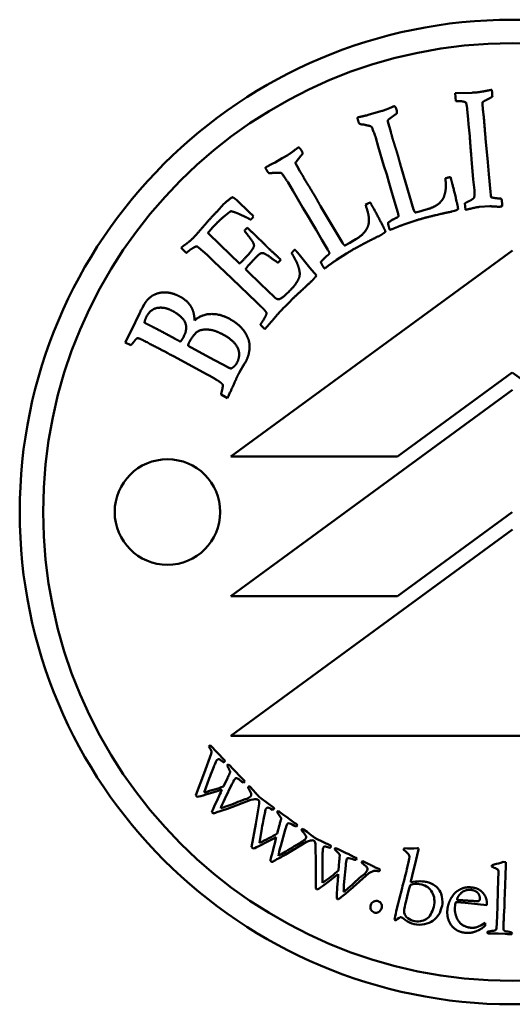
# Model space of a CAD drawing. Header units: millimetres. Extents: x 1874 to 5054, y 1589 to 3132.
# Tile 2 of 7: x 2853 to 2874, y 1808 to 1850. Entities that reach past the tile are written whole.
import ezdxf

# ---------------------------------------------------------------- set-up
doc = ezdxf.new("R2010")
doc.units = ezdxf.units.MM
doc.layers.add('Visibile (ISO)', color=7, linetype='Continuous', lineweight=50)

msp = doc.modelspace()

# ---------------------------------------------------------------- linework, layer by layer
at = {"layer": 'Visibile (ISO)'}
for p, q in [((2871.198, 1847.277), (2871.911, 1847.299)), ((2871.234, 1846.943), (2871.198, 1847.277)), ((2872.765, 1847.421), (2872.776, 1847.301)), ((2871.712, 1846.593), (2871.692, 1846.755)), ((2867.496, 1846.347), (2867.833, 1846.453)), ((2867.833, 1846.453), (2868.087, 1846.521)), ((2868.623, 1846.355), (2868.363, 1846.159)), ((2871.76, 1846.16), (2871.712, 1846.593)), ((2868.332, 1846.068), (2868.363, 1845.965)), ((2868.363, 1845.965), (2868.424, 1845.732)), ((2871.775, 1845.954), (2871.76, 1846.16)), ((2871.822, 1845.447), (2871.775, 1845.954)), ((2868.424, 1845.732), (2868.457, 1845.624)), ((2867.816, 1845.377), (2867.801, 1845.426)), ((2867.924, 1845.004), (2867.816, 1845.377)), ((2872.498, 1845.345), (2872.594, 1844.341)), ((2868.162, 1844.185), (2867.924, 1845.004)), ((2871.904, 1844.463), (2871.88, 1844.669)), ((2863.531, 1844.324), (2863.831, 1844.51)), ((2863.831, 1844.51), (2864.061, 1844.638)), ((2864.41, 1844.259), (2864.465, 1844.167)), ((2864.622, 1844.608), (2864.418, 1844.354)), ((2871.975, 1843.591), (2871.904, 1844.463)), ((2872.594, 1844.341), (2872.633, 1843.829)), ((2864.465, 1844.167), (2864.582, 1843.955)), ((2864.582, 1843.955), (2864.64, 1843.859)), ((2868.282, 1843.802), (2868.162, 1844.185)), ((2868.386, 1843.442), (2868.282, 1843.802)), ((2868.914, 1844.065), (2869.431, 1842.321)), ((2872.633, 1843.829), (2872.708, 1843.066)), ((2864.079, 1843.462), (2864.052, 1843.506)), ((2864.275, 1843.127), (2864.079, 1843.462)), ((2868.478, 1843.136), (2868.386, 1843.442)), ((2870.787, 1843.649), (2870.865, 1843.672)), ((2870.998, 1843.695), (2871.028, 1843.595)), ((2872.021, 1843.141), (2871.975, 1843.591)), ((2864.707, 1842.391), (2864.275, 1843.127)), ((2868.611, 1842.654), (2868.478, 1843.136)), ((2872.708, 1843.066), (2872.721, 1842.924)), ((2861.038, 1842.222), (2861.346, 1842.553)), ((2861.877, 1842.724), (2862.447, 1842.173)), ((2867.383, 1842.515), (2867.453, 1842.557)), ((2867.576, 1842.611), (2867.63, 1842.523)), ((2868.757, 1842.185), (2868.611, 1842.654)), ((2871.644, 1842.305), (2871.618, 1842.58)), ((2862.447, 1842.173), (2862.562, 1842.068)), ((2864.917, 1842.05), (2864.707, 1842.391)), ((2865.465, 1842.459), (2866.395, 1840.896)), ((2869.504, 1842.185), (2869.731, 1842.24)), ((2869.731, 1842.24), (2869.87, 1842.287)), ((2869.87, 1842.287), (2870.023, 1842.329)), ((2871.173, 1842.266), (2871.05, 1842.224)), ((2871.263, 1842.293), (2871.173, 1842.266)), ((2872.673, 1842.457), (2872.234, 1842.425)), ((2862.276, 1841.996), (2862.012, 1842.114)), ((2862.611, 1842.02), (2862.546, 1841.94)), ((2862.562, 1842.068), (2862.611, 1842.02)), ((2865.106, 1841.726), (2864.917, 1842.05)), ((2865.271, 1841.453), (2865.106, 1841.726)), ((2869.487, 1841.838), (2869.011, 1841.672)), ((2860.66, 1841.316), (2861.203, 1840.792)), ((2862.217, 1841.407), (2862.234, 1841.431)), ((2862.234, 1841.431), (2862.339, 1841.534)), ((2865.517, 1841.017), (2865.271, 1841.453)), ((2868.177, 1841.318), (2868.096, 1841.269)), ((2868.499, 1841.472), (2868.462, 1841.461)), ((2865.774, 1840.598), (2865.517, 1841.017)), ((2866.498, 1840.782), (2866.704, 1840.891)), ((2866.704, 1840.891), (2866.828, 1840.97)), ((2866.828, 1840.97), (2866.967, 1841.048)), ((2868.096, 1841.269), (2867.987, 1841.199)), ((2859.733, 1840.462), (2859.522, 1840.683)), ((2860.625, 1840.379), (2860.266, 1840.69)), ((2861.203, 1840.792), (2862.009, 1840.013)), ((2861.643, 1831.773), (2873.643, 1840.573)), ((2864.473, 1840.486), (2864.548, 1840.395)), ((2866.567, 1840.441), (2866.146, 1840.163)), ((2860.932, 1840.077), (2860.625, 1840.379)), ((2861.384, 1839.658), (2860.932, 1840.077)), ((2863.765, 1840.175), (2863.642, 1840.047)), ((2863.703, 1840.234), (2863.765, 1840.175)), ((2864.548, 1840.395), (2865.006, 1839.827)), ((2861.691, 1839.355), (2861.384, 1839.658)), ((2862.263, 1839.768), (2862.356, 1839.678)), ((2862.356, 1839.678), (2862.902, 1839.151)), ((2865.006, 1839.827), (2865.289, 1839.494)), ((2865.699, 1839.844), (2865.666, 1839.824)), ((2862.736, 1838.358), (2861.691, 1839.355)), ((2862.902, 1839.151), (2863.497, 1838.576)), ((2862.816, 1838.274), (2862.736, 1838.358)), ((2857.741, 1837.877), (2857.782, 1837.962)), ((2857.873, 1838.129), (2857.949, 1838.269)), ((2857.389, 1837.141), (2857.741, 1837.877)), ((2863.363, 1837.519), (2863.291, 1837.444)), ((2857.139, 1836.644), (2857.389, 1837.141)), ((2863.091, 1837.218), (2862.902, 1837.401)), ((2863.291, 1837.444), (2863.091, 1837.218)), ((2859.264, 1836.798), (2858.984, 1836.95)), ((2857.381, 1836.522), (2857.139, 1836.644)), ((2860.729, 1836), (2859.816, 1836.497)), ((2860.623, 1835.283), (2859.19, 1836.058)), ((2861.509, 1835.585), (2860.729, 1836)), ((2862.226, 1835.74), (2862.009, 1835.377)), ((2873.637, 1835.365), (2868.739, 1831.773)), ((2878.535, 1831.773), (2873.637, 1835.365)), ((2861.642, 1825.82), (2873.643, 1834.62)), ((2861.491, 1834.271), (2861.224, 1834.421)), ((2868.739, 1831.773), (2861.643, 1831.773)), ((2873.637, 1829.412), (2868.739, 1825.82)), ((2861.642, 1819.868), (2873.643, 1828.668)), ((2868.739, 1825.82), (2861.642, 1825.82)), ((2885.643, 1819.868), (2861.642, 1819.868)), ((2860.763, 1819.468), (2861.371, 1818.825)), ((2860.503, 1818.275), (2860.794, 1819.1)), ((2861.485, 1818.611), (2861.495, 1818.623)), ((2860.144, 1817.33), (2860.503, 1818.275)), ((2861.604, 1818.587), (2861.694, 1818.49)), ((2861.694, 1818.49), (2861.892, 1818.281)), ((2861.892, 1818.281), (2861.953, 1818.22)), ((2861.953, 1818.22), (2862.147, 1818.01)), ((2860.718, 1818.038), (2860.503, 1817.454)), ((2861.322, 1817.705), (2861.49, 1818.059)), ((2861.684, 1817.799), (2861.384, 1817.173)), ((2862.24, 1817.912), (2862.183, 1817.866)), ((2862.188, 1817.97), (2862.215, 1817.942)), ((2862.435, 1817.707), (2862.458, 1817.683)), ((2862.458, 1817.683), (2862.589, 1817.549)), ((2862.492, 1817.138), (2861.489, 1816.753)), ((2862.706, 1816.106), (2862.844, 1816.97)), ((2862.899, 1817.22), (2862.911, 1817.207)), ((2862.911, 1817.207), (2863.462, 1816.802)), ((2863.612, 1816.612), (2863.619, 1816.626)), ((2863.733, 1816.611), (2863.839, 1816.53)), ((2863.839, 1816.53), (2864.072, 1816.36)), ((2862.521, 1815.113), (2862.706, 1816.106)), ((2864.072, 1816.36), (2864.143, 1816.312)), ((2864.143, 1816.312), (2864.37, 1816.139)), ((2864.418, 1816.108), (2864.449, 1816.085)), ((2862.96, 1815.912), (2862.853, 1815.298)), ((2863.613, 1815.692), (2863.716, 1816.071)), ((2863.953, 1815.849), (2863.769, 1815.179)), ((2864.479, 1816.06), (2864.432, 1816.004)), ((2864.708, 1815.893), (2864.735, 1815.873)), ((2864.735, 1815.873), (2864.888, 1815.765)), ((2864.866, 1815.343), (2863.948, 1814.785)), ((2865.261, 1814.366), (2865.243, 1815.241)), ((2865.251, 1815.496), (2865.266, 1815.486)), ((2865.266, 1815.486), (2865.88, 1815.186)), ((2866.062, 1815.026), (2866.067, 1815.041)), ((2866.182, 1815.046), (2866.3, 1814.986)), ((2866.3, 1814.986), (2866.559, 1814.861)), ((2866.559, 1814.861), (2866.638, 1814.826)), ((2866.638, 1814.826), (2866.893, 1814.696)), ((2869, 1814.999), (2869.003, 1815.009)), ((2869.642, 1815.013), (2869.481, 1814.346)), ((2866.227, 1814.121), (2866.261, 1814.512)), ((2866.945, 1814.674), (2866.98, 1814.657)), ((2867.014, 1814.638), (2866.978, 1814.574)), ((2867.269, 1814.514), (2867.299, 1814.5)), ((2867.299, 1814.5), (2867.469, 1814.42)), ((2873.25, 1814.485), (2873.359, 1814.482)), ((2873.359, 1814.482), (2873.355, 1814.354)), ((2865.257, 1813.356), (2865.261, 1814.366)), ((2865.545, 1814.22), (2865.55, 1813.598)), ((2866.534, 1814.336), (2866.473, 1813.644)), ((2867.523, 1814.002), (2866.719, 1813.289)), ((2867.875, 1814.221), (2867.977, 1814.171)), ((2869.137, 1814.17), (2869.169, 1814.304)), ((2869.427, 1814.132), (2869.372, 1813.894)), ((2869.481, 1814.346), (2869.427, 1814.132)), ((2872.758, 1814.292), (2872.76, 1814.344)), ((2873.041, 1813.753), (2873.054, 1814.023)), ((2868.957, 1813.468), (2869.023, 1813.698)), ((2869.023, 1813.698), (2869.071, 1813.895)), ((2869.071, 1813.895), (2869.093, 1813.975)), ((2869.307, 1813.624), (2869.509, 1813.65)), ((2869.372, 1813.894), (2869.321, 1813.703)), ((2873.027, 1813.203), (2873.041, 1813.753)), ((2868.817, 1812.884), (2868.94, 1813.373)), ((2868.94, 1813.373), (2868.957, 1813.468)), ((2873.002, 1812.655), (2873.027, 1813.203)), ((2868.778, 1812.715), (2868.817, 1812.884)), ((2871.387, 1812.86), (2871.281, 1812.872)), ((2871.629, 1812.741), (2871.456, 1812.76)), ((2872.551, 1812.642), (2871.629, 1812.741)), ((2868.692, 1812.38), (2868.778, 1812.715)), ((2871.205, 1812.64), (2871.189, 1812.53)), ((2871.207, 1812.664), (2871.205, 1812.64)), ((2871.207, 1812.687), (2871.207, 1812.664)), ((2872.555, 1812.673), (2872.551, 1812.642)), ((2872.989, 1812.123), (2873.002, 1812.655)), ((2868.679, 1811.991), (2868.614, 1812.009)), ((2872.297, 1811.78), (2872.481, 1811.894)), ((2872.481, 1811.894), (2872.483, 1811.803)), ((2873.033, 1811.433), (2872.646, 1811.426)), ((2873.334, 1811.413), (2873.033, 1811.433))]:
    msp.add_line(p, q, dxfattribs=at)
for centre, radius in [((2873.637, 1829.412), 21), ((2873.637, 1829.412), 20), ((2858.937, 1829.412), 2.25)]:
    msp.add_circle(centre, radius, dxfattribs=at)
for centre, radius, start, end in [((2858.18, 1837.814), 0.425, 151.4562, 159.6257), ((2872.228, 1811.832), 0.257, 345.2569, 353.3762)]:
    msp.add_arc(centre, radius, start, end, dxfattribs=at)
for points, degree in [([(2871.911, 1847.299), (2872.04, 1847.303), (2872.074, 1847.306)], 2), ([(2872.074, 1847.306), (2872.22, 1847.319), (2872.54, 1847.379)], 2), ([(2872.54, 1847.379), (2872.718, 1847.413), (2872.765, 1847.421)], 2), ([(2872.776, 1847.301), (2872.782, 1847.237), (2872.787, 1847.133)], 2), ([(2871.321, 1846.938), (2871.269, 1846.937), (2871.234, 1846.943)], 2), ([(2871.664, 1846.878), (2871.554, 1846.942), (2871.321, 1846.938)], 2), ([(2871.692, 1846.755), (2871.684, 1846.794), (2871.664, 1846.878)], 2), ([(2872.368, 1846.891), (2872.364, 1846.791), (2872.381, 1846.607)], 2), ([(2872.787, 1847.133), (2872.694, 1847.068), (2872.449, 1846.951), (2872.368, 1846.891)], 2), ([(2867.074, 1846.251), (2867.128, 1846.268), (2867.496, 1846.347)], 2), ([(2868.087, 1846.521), (2868.252, 1846.571), (2868.498, 1846.681)], 2), ([(2868.498, 1846.681), (2868.57, 1846.712), (2868.582, 1846.716)], 2), ([(2868.582, 1846.716), (2868.619, 1846.727), (2868.64, 1846.702)], 2), ([(2868.718, 1846.428), (2868.709, 1846.398), (2868.623, 1846.355)], 2), ([(2868.64, 1846.702), (2868.673, 1846.667), (2868.704, 1846.564)], 2), ([(2868.704, 1846.564), (2868.729, 1846.481), (2868.718, 1846.428)], 2), ([(2872.381, 1846.607), (2872.397, 1846.439), (2872.415, 1846.337)], 2), ([(2872.415, 1846.337), (2872.466, 1845.693), (2872.498, 1845.345)], 2), ([(2867.034, 1846.221), (2867.049, 1846.244), (2867.074, 1846.251)], 2), ([(2867.057, 1846.129), (2867.048, 1846.158), (2867.034, 1846.221)], 2), ([(2867.105, 1845.986), (2867.072, 1846.08), (2867.057, 1846.129)], 2), ([(2867.244, 1845.943), (2867.152, 1845.951), (2867.105, 1845.986)], 2), ([(2867.366, 1845.925), (2867.297, 1845.945), (2867.244, 1845.943)], 2), ([(2867.473, 1845.899), (2867.46, 1845.9), (2867.366, 1845.925)], 2), ([(2868.363, 1846.159), (2868.353, 1846.147), (2868.33, 1846.117)], 2), ([(2868.33, 1846.117), (2868.33, 1846.09), (2868.332, 1846.068)], 2), ([(2867.801, 1845.426), (2867.667, 1845.809), (2867.612, 1845.873), (2867.473, 1845.899)], 2), ([(2868.457, 1845.624), (2868.462, 1845.608), (2868.514, 1845.421)], 2), ([(2868.514, 1845.421), (2868.523, 1845.374), (2868.538, 1845.325)], 2), ([(2868.538, 1845.325), (2868.556, 1845.267), (2868.602, 1845.128)], 2), ([(2868.602, 1845.128), (2868.672, 1844.91), (2868.722, 1844.745)], 2), ([(2871.88, 1844.669), (2871.824, 1845.421), (2871.822, 1845.447)], 2), ([(2864.061, 1844.638), (2864.209, 1844.727), (2864.42, 1844.894)], 2), ([(2864.42, 1844.894), (2864.482, 1844.941), (2864.493, 1844.948)], 2), ([(2864.493, 1844.948), (2864.527, 1844.968), (2864.553, 1844.949)], 2), ([(2864.553, 1844.949), (2864.594, 1844.923), (2864.649, 1844.83)], 2), ([(2864.696, 1844.703), (2864.695, 1844.672), (2864.622, 1844.608)], 2), ([(2864.649, 1844.83), (2864.694, 1844.757), (2864.696, 1844.703)], 2), ([(2868.722, 1844.745), (2868.781, 1844.551), (2868.846, 1844.305)], 2), ([(2863.146, 1844.128), (2863.194, 1844.157), (2863.531, 1844.324)], 2), ([(2864.418, 1844.354), (2864.411, 1844.34), (2864.396, 1844.306)], 2), ([(2864.396, 1844.306), (2864.402, 1844.28), (2864.41, 1844.259)], 2), ([(2868.846, 1844.305), (2868.869, 1844.213), (2868.914, 1844.065)], 2), ([(2863.114, 1844.089), (2863.123, 1844.115), (2863.146, 1844.128)], 2), ([(2863.159, 1844.005), (2863.143, 1844.031), (2863.114, 1844.089)], 2), ([(2863.24, 1843.878), (2863.186, 1843.961), (2863.159, 1844.005)], 2), ([(2863.386, 1843.87), (2863.294, 1843.855), (2863.24, 1843.878)], 2), ([(2863.509, 1843.884), (2863.437, 1843.886), (2863.386, 1843.87)], 2), ([(2863.619, 1843.884), (2863.605, 1843.881), (2863.509, 1843.884)], 2), ([(2864.052, 1843.506), (2863.829, 1843.845), (2863.759, 1843.893), (2863.619, 1843.884)], 2), ([(2864.64, 1843.859), (2864.649, 1843.844), (2864.745, 1843.676)], 2), ([(2864.745, 1843.676), (2864.765, 1843.633), (2864.792, 1843.589)], 2), ([(2864.792, 1843.589), (2864.823, 1843.537), (2864.902, 1843.413)], 2), ([(2864.902, 1843.413), (2865.024, 1843.22), (2865.112, 1843.072)], 2), ([(2870.738, 1842.914), (2870.787, 1843.05), (2870.81, 1843.332), (2870.787, 1843.649)], 2), ([(2870.865, 1843.672), (2870.923, 1843.69), (2870.998, 1843.695)], 2), ([(2871.028, 1843.595), (2871.108, 1843.331), (2871.264, 1842.663)], 2), ([(2865.112, 1843.072), (2865.217, 1842.898), (2865.34, 1842.676)], 2), ([(2872.004, 1842.81), (2872.04, 1842.935), (2872.021, 1843.141)], 2), ([(2861.346, 1842.553), (2861.451, 1842.662), (2861.698, 1842.837)], 2), ([(2861.698, 1842.837), (2861.784, 1842.814), (2861.877, 1842.724)], 2), ([(2865.34, 1842.676), (2865.385, 1842.592), (2865.465, 1842.459)], 2), ([(2867.453, 1842.557), (2867.505, 1842.588), (2867.576, 1842.611)], 2), ([(2870.023, 1842.329), (2870.407, 1842.445), (2870.585, 1842.647)], 2), ([(2870.585, 1842.647), (2870.72, 1842.796), (2870.738, 1842.914)], 2), ([(2871.264, 1842.663), (2871.328, 1842.394), (2871.324, 1842.33)], 2), ([(2871.618, 1842.58), (2871.667, 1842.611), (2871.775, 1842.664)], 2), ([(2871.775, 1842.664), (2871.933, 1842.739), (2872.004, 1842.81)], 2), ([(2872.721, 1842.924), (2872.723, 1842.894), (2872.738, 1842.835)], 2), ([(2872.738, 1842.835), (2872.892, 1842.801), (2873.019, 1842.791)], 2), ([(2873.019, 1842.791), (2873.041, 1842.789), (2873.176, 1842.776)], 2), ([(2873.176, 1842.776), (2873.195, 1842.661), (2873.202, 1842.583)], 2), ([(2873.202, 1842.583), (2873.206, 1842.54), (2873.21, 1842.454)], 2), ([(2860.368, 1841.478), (2860.73, 1841.902), (2861.038, 1842.222)], 2), ([(2861.515, 1842.151), (2861.494, 1842.135), (2861.394, 1842.057)], 2), ([(2861.647, 1842.244), (2861.587, 1842.219), (2861.515, 1842.151)], 2), ([(2862.012, 1842.114), (2861.849, 1842.193), (2861.647, 1842.244)], 2), ([(2867.516, 1841.791), (2867.53, 1841.935), (2867.484, 1842.214), (2867.383, 1842.515)], 2), ([(2867.63, 1842.523), (2867.772, 1842.286), (2868.088, 1841.677)], 2), ([(2868.788, 1842.037), (2868.774, 1842.127), (2868.757, 1842.185)], 2), ([(2869.431, 1842.321), (2869.465, 1842.21), (2869.504, 1842.185)], 2), ([(2870.757, 1842.167), (2870.71, 1842.158), (2869.879, 1841.956), (2869.487, 1841.838)], 2), ([(2871.05, 1842.224), (2871.029, 1842.218), (2870.757, 1842.167)], 2), ([(2871.324, 1842.33), (2871.276, 1842.297), (2871.263, 1842.293)], 2), ([(2871.856, 1842.351), (2871.695, 1842.314), (2871.644, 1842.305)], 2), ([(2872.234, 1842.425), (2872.101, 1842.413), (2871.856, 1842.351)], 2), ([(2873.008, 1842.436), (2872.969, 1842.436), (2872.673, 1842.457)], 2), ([(2873.074, 1842.429), (2873.052, 1842.427), (2873.008, 1842.436)], 2), ([(2873.163, 1842.445), (2873.082, 1842.429), (2873.074, 1842.429)], 2), ([(2873.21, 1842.454), (2873.18, 1842.451), (2873.163, 1842.445)], 2), ([(2861.025, 1841.718), (2860.816, 1841.501), (2860.66, 1841.316)], 2), ([(2861.394, 1842.057), (2861.211, 1841.911), (2861.025, 1841.718)], 2), ([(2862.48, 1841.884), (2862.409, 1841.922), (2862.276, 1841.996)], 2), ([(2862.546, 1841.94), (2862.531, 1841.924), (2862.48, 1841.884)], 2), ([(2867.433, 1841.494), (2867.527, 1841.672), (2867.516, 1841.791)], 2), ([(2868.339, 1841.748), (2868.404, 1841.804), (2868.653, 1841.947), (2868.678, 1841.954)], 2), ([(2868.39, 1841.52), (2868.344, 1841.673), (2868.339, 1841.748)], 2), ([(2868.678, 1841.954), (2868.769, 1841.981), (2868.788, 1842.037)], 2), ([(2860.066, 1841.135), (2860.126, 1841.197), (2860.368, 1841.478)], 2), ([(2862.563, 1840.952), (2862.516, 1841.028), (2862.217, 1841.407)], 2), ([(2862.339, 1841.534), (2862.59, 1841.304), (2862.717, 1841.181)], 2), ([(2866.967, 1841.048), (2867.31, 1841.255), (2867.433, 1841.494)], 2), ([(2868.088, 1841.677), (2868.215, 1841.431), (2868.228, 1841.368)], 2), ([(2868.228, 1841.368), (2868.188, 1841.325), (2868.177, 1841.318)], 2), ([(2868.415, 1841.451), (2868.399, 1841.492), (2868.39, 1841.52)], 2), ([(2868.462, 1841.461), (2868.45, 1841.457), (2868.415, 1841.451)], 2), ([(2869.011, 1841.672), (2868.734, 1841.575), (2868.499, 1841.472)], 2), ([(2859.718, 1840.836), (2859.886, 1840.949), (2860.066, 1841.135)], 2), ([(2862.093, 1840.082), (2862.405, 1840.404), (2862.631, 1840.713), (2862.622, 1840.847), (2862.563, 1840.952)], 2), ([(2862.717, 1841.181), (2863.006, 1840.902), (2863.167, 1840.734), (2863.214, 1840.689)], 2), ([(2866.395, 1840.896), (2866.455, 1840.796), (2866.498, 1840.782)], 2), ([(2867.717, 1841.072), (2867.674, 1841.051), (2866.918, 1840.652), (2866.567, 1840.441)], 2), ([(2867.987, 1841.199), (2867.969, 1841.188), (2867.717, 1841.072)], 2), ([(2859.522, 1840.683), (2859.63, 1840.777), (2859.718, 1840.836)], 2), ([(2859.82, 1840.527), (2859.784, 1840.496), (2859.733, 1840.462)], 2), ([(2860.046, 1840.686), (2859.92, 1840.617), (2859.82, 1840.527)], 2), ([(2860.119, 1840.724), (2860.092, 1840.709), (2860.046, 1840.686)], 2), ([(2860.207, 1840.741), (2860.158, 1840.752), (2860.119, 1840.724)], 2), ([(2860.266, 1840.69), (2860.253, 1840.702), (2860.207, 1840.741)], 2), ([(2862.91, 1840.443), (2862.855, 1840.424), (2862.634, 1840.195)], 2), ([(2863.053, 1840.443), (2862.983, 1840.469), (2862.91, 1840.443)], 2), ([(2863.432, 1840.196), (2863.145, 1840.408), (2863.053, 1840.443)], 2), ([(2863.214, 1840.689), (2863.288, 1840.618), (2863.626, 1840.309), (2863.703, 1840.234)], 2), ([(2864.23, 1840.451), (2864.274, 1840.516), (2864.307, 1840.55)], 2), ([(2864.553, 1839.749), (2864.484, 1840.05), (2864.23, 1840.451)], 2), ([(2864.307, 1840.55), (2864.325, 1840.568), (2864.367, 1840.606)], 2), ([(2864.367, 1840.606), (2864.429, 1840.534), (2864.473, 1840.486)], 2), ([(2865.754, 1840.355), (2865.835, 1840.404), (2865.84, 1840.462)], 2), ([(2865.84, 1840.462), (2865.805, 1840.547), (2865.774, 1840.598)], 2), ([(2862.009, 1840.013), (2862.063, 1840.051), (2862.093, 1840.082)], 2), ([(2862.634, 1840.195), (2862.373, 1839.925), (2862.263, 1839.768)], 2), ([(2863.642, 1840.047), (2863.593, 1840.083), (2863.432, 1840.196)], 2), ([(2865.476, 1840.073), (2865.525, 1840.142), (2865.732, 1840.342), (2865.754, 1840.355)], 2), ([(2865.581, 1839.864), (2865.499, 1840.001), (2865.476, 1840.073)], 2), ([(2866.146, 1840.163), (2865.901, 1840.001), (2865.699, 1839.844)], 2), ([(2864.529, 1839.359), (2864.606, 1839.519), (2864.553, 1839.749)], 2), ([(2865.623, 1839.804), (2865.597, 1839.838), (2865.581, 1839.864)], 2), ([(2865.666, 1839.824), (2865.654, 1839.818), (2865.623, 1839.804)], 2), ([(2864.181, 1838.88), (2864.42, 1839.128), (2864.529, 1839.359)], 2), ([(2865.121, 1839.302), (2865.023, 1839.2), (2864.575, 1838.792)], 2), ([(2865.289, 1839.494), (2865.184, 1839.367), (2865.121, 1839.302)], 2), ([(2858.221, 1838.587), (2858.284, 1838.641), (2858.58, 1838.769), (2858.934, 1838.788), (2859.306, 1838.688), (2859.492, 1838.587)], 2), ([(2863.688, 1838.488), (2863.818, 1838.505), (2864.181, 1838.88)], 2), ([(2864.575, 1838.792), (2864.26, 1838.504), (2863.844, 1838.073)], 2), ([(2857.949, 1838.269), (2858.036, 1838.437), (2858.221, 1838.587)], 2), ([(2859.492, 1838.587), (2859.696, 1838.476), (2859.958, 1838.182), (2860.028, 1837.986)], 2), ([(2863.497, 1838.576), (2863.602, 1838.474), (2863.688, 1838.488)], 2), ([(2857.807, 1838.017), (2857.82, 1838.04), (2857.873, 1838.129)], 2), ([(2858.049, 1837.758), (2858.224, 1838.08), (2858.829, 1838.163), (2859.151, 1837.988)], 2), ([(2859.151, 1837.988), (2859.605, 1837.741), (2859.797, 1837.2), (2859.619, 1836.874)], 2), ([(2860.028, 1837.986), (2860.064, 1837.889), (2860.099, 1837.585)], 2), ([(2862.981, 1838.122), (2862.934, 1838.167), (2862.816, 1838.274)], 2), ([(2863.164, 1837.908), (2863.101, 1838.005), (2862.981, 1838.122)], 2), ([(2863.844, 1838.073), (2863.637, 1837.859), (2863.363, 1837.519)], 2), ([(2857.953, 1837.491), (2857.998, 1837.663), (2858.049, 1837.758)], 2), ([(2860.099, 1837.585), (2860.392, 1837.852), (2861.189, 1837.865), (2861.564, 1837.661)], 2), ([(2861.564, 1837.661), (2861.787, 1837.539), (2862.001, 1837.354)], 2), ([(2862.902, 1837.401), (2862.922, 1837.447), (2863.002, 1837.567)], 2), ([(2863.002, 1837.567), (2863.151, 1837.783), (2863.164, 1837.908)], 2), ([(2858.175, 1837.376), (2858.029, 1837.45), (2857.953, 1837.491)], 2), ([(2858.984, 1836.95), (2858.469, 1837.23), (2858.175, 1837.376)], 2), ([(2859.889, 1836.703), (2860.058, 1837.013), (2860.413, 1837.223), (2860.741, 1837.186)], 2), ([(2860.741, 1837.186), (2860.981, 1837.158), (2861.303, 1836.983)], 2), ([(2862.001, 1837.354), (2862.16, 1837.214), (2862.264, 1837.035)], 2), ([(2857.535, 1836.713), (2857.508, 1836.673), (2857.381, 1836.522)], 2), ([(2857.648, 1836.823), (2857.594, 1836.804), (2857.535, 1836.713)], 2), ([(2857.693, 1836.823), (2857.672, 1836.83), (2857.648, 1836.823)], 2), ([(2858.019, 1836.675), (2857.764, 1836.809), (2857.693, 1836.823)], 2), ([(2859.19, 1836.058), (2858.966, 1836.179), (2858.019, 1836.675)], 2), ([(2859.489, 1836.68), (2859.339, 1836.756), (2859.264, 1836.798)], 2), ([(2859.619, 1836.874), (2859.555, 1836.757), (2859.489, 1836.68)], 2), ([(2859.816, 1836.497), (2859.815, 1836.566), (2859.889, 1836.703)], 2), ([(2861.303, 1836.983), (2861.617, 1836.812), (2861.959, 1836.44), (2862.019, 1836), (2861.883, 1835.75)], 2), ([(2862.264, 1837.035), (2862.402, 1836.802), (2862.458, 1836.409), (2862.394, 1836.13)], 2), ([(2862.394, 1836.13), (2862.362, 1835.99), (2862.226, 1835.74)], 2), ([(2861.648, 1835.534), (2861.562, 1835.557), (2861.509, 1835.585)], 2), ([(2861.883, 1835.75), (2861.815, 1835.625), (2861.648, 1835.534)], 2), ([(2861.165, 1834.963), (2860.986, 1835.085), (2860.623, 1835.283)], 2), ([(2862.009, 1835.377), (2861.881, 1835.142), (2861.738, 1834.798)], 2), ([(2861.292, 1834.845), (2861.233, 1834.916), (2861.165, 1834.963)], 2), ([(2861.224, 1834.421), (2861.23, 1834.486), (2861.254, 1834.566)], 2), ([(2861.254, 1834.566), (2861.302, 1834.727), (2861.292, 1834.845)], 2), ([(2861.738, 1834.798), (2861.696, 1834.703), (2861.491, 1834.271)], 2), ([(2860.699, 1819.407), (2860.714, 1819.424), (2860.726, 1819.437), (2860.736, 1819.447)], 3), ([(2860.736, 1819.447), (2860.741, 1819.451), (2860.75, 1819.459), (2860.763, 1819.468)], 3), ([(2860.748, 1819.336), (2860.726, 1819.367), (2860.709, 1819.391), (2860.699, 1819.407)], 3), ([(2860.813, 1819.208), (2860.806, 1819.237), (2860.785, 1819.28), (2860.748, 1819.336)], 3), ([(2860.794, 1819.1), (2860.809, 1819.152), (2860.815, 1819.188), (2860.813, 1819.208)], 3), ([(2860.952, 1818.648), (2860.901, 1818.525), (2860.823, 1818.322), (2860.718, 1818.038)], 3), ([(2861.025, 1818.807), (2861.015, 1818.793), (2860.991, 1818.74), (2860.952, 1818.648)], 3), ([(2861.054, 1818.842), (2861.043, 1818.831), (2861.033, 1818.82), (2861.025, 1818.807)], 3), ([(2861.375, 1818.768), (2861.354, 1818.747), (2861.331, 1818.741), (2861.305, 1818.747)], 3), ([(2861.495, 1818.623), (2861.502, 1818.63), (2861.515, 1818.637), (2861.534, 1818.642)], 3), ([(2861.534, 1818.642), (2861.567, 1818.621), (2861.59, 1818.602), (2861.604, 1818.587)], 3), ([(2861.753, 1817.933), (2861.747, 1817.918), (2861.724, 1817.873), (2861.684, 1817.799)], 3), ([(2861.826, 1818.042), (2861.801, 1818.018), (2861.777, 1817.982), (2861.753, 1817.933)], 3), ([(2861.88, 1818.057), (2861.854, 1818.056), (2861.836, 1818.051), (2861.826, 1818.042)], 3), ([(2862.082, 1817.927), (2862.004, 1817.994), (2861.937, 1818.037), (2861.88, 1818.057)], 3), ([(2862.183, 1817.866), (2862.158, 1817.872), (2862.124, 1817.893), (2862.082, 1817.927)], 3), ([(2862.147, 1818.01), (2862.162, 1817.994), (2862.176, 1817.98), (2862.188, 1817.97)], 3), ([(2862.215, 1817.942), (2862.221, 1817.936), (2862.229, 1817.926), (2862.24, 1817.912)], 3), ([(2861.254, 1817.569), (2860.699, 1817.388), (2860.351, 1817.285), (2860.21, 1817.261)], 3), ([(2860.503, 1817.454), (2860.811, 1817.529), (2861.084, 1817.613), (2861.322, 1817.705)], 3), ([(2861.141, 1817.304), (2861.189, 1817.404), (2861.226, 1817.493), (2861.254, 1817.569)], 3), ([(2862.37, 1817.666), (2862.374, 1817.68), (2862.379, 1817.689), (2862.385, 1817.695)], 3), ([(2862.435, 1817.549), (2862.404, 1817.599), (2862.382, 1817.638), (2862.37, 1817.666)], 3), ([(2862.385, 1817.695), (2862.394, 1817.704), (2862.41, 1817.708), (2862.435, 1817.707)], 3), ([(2860.172, 1817.293), (2860.165, 1817.3), (2860.156, 1817.313), (2860.144, 1817.33)], 3), ([(2860.21, 1817.261), (2860.192, 1817.274), (2860.179, 1817.285), (2860.172, 1817.293)], 3), ([(2860.832, 1816.615), (2860.863, 1816.705), (2860.966, 1816.934), (2861.141, 1817.304)], 3), ([(2861.384, 1817.173), (2861.293, 1816.986), (2861.234, 1816.852), (2861.206, 1816.771)], 3), ([(2861.206, 1816.771), (2861.336, 1816.806), (2861.552, 1816.886), (2861.855, 1817.012)], 3), ([(2861.855, 1817.012), (2861.963, 1817.057), (2862.095, 1817.106), (2862.25, 1817.159)], 3), ([(2862.25, 1817.159), (2862.349, 1817.19), (2862.423, 1817.23), (2862.472, 1817.276)], 3), ([(2862.784, 1817.333), (2862.816, 1817.299), (2862.854, 1817.261), (2862.899, 1817.22)], 3), ([(2862.844, 1817.079), (2862.837, 1817.095), (2862.825, 1817.115), (2862.807, 1817.138)], 3), ([(2862.844, 1816.97), (2862.85, 1817.024), (2862.85, 1817.061), (2862.844, 1817.079)], 3), ([(2860.854, 1816.576), (2860.846, 1816.585), (2860.838, 1816.598), (2860.832, 1816.615)], 3), ([(2861.489, 1816.753), (2861.396, 1816.717), (2861.248, 1816.668), (2861.044, 1816.606)], 3), ([(2863.081, 1816.553), (2863.053, 1816.424), (2863.012, 1816.21), (2862.96, 1815.912)], 3), ([(2863.125, 1816.724), (2863.117, 1816.708), (2863.103, 1816.651), (2863.081, 1816.553)], 3), ([(2863.146, 1816.762), (2863.137, 1816.75), (2863.13, 1816.737), (2863.125, 1816.724)], 3), ([(2863.476, 1816.747), (2863.459, 1816.723), (2863.437, 1816.712), (2863.41, 1816.714)], 3), ([(2863.619, 1816.626), (2863.626, 1816.635), (2863.637, 1816.643), (2863.654, 1816.652)], 3), ([(2863.654, 1816.652), (2863.69, 1816.637), (2863.717, 1816.623), (2863.733, 1816.611)], 3), ([(2864.049, 1816.113), (2864.029, 1816.085), (2864.011, 1816.045), (2863.997, 1815.994)], 3), ([(2864.099, 1816.138), (2864.074, 1816.133), (2864.057, 1816.125), (2864.049, 1816.113)], 3), ([(2864.322, 1816.046), (2864.233, 1816.098), (2864.159, 1816.129), (2864.099, 1816.138)], 3), ([(2864.37, 1816.139), (2864.388, 1816.126), (2864.404, 1816.116), (2864.418, 1816.108)], 3), ([(2864.449, 1816.085), (2864.456, 1816.08), (2864.466, 1816.071), (2864.479, 1816.06)], 3), ([(2862.853, 1815.298), (2863.142, 1815.428), (2863.396, 1815.559), (2863.613, 1815.692)], 3), ([(2863.997, 1815.994), (2863.993, 1815.977), (2863.979, 1815.929), (2863.953, 1815.849)], 3), ([(2864.432, 1816.004), (2864.406, 1816.006), (2864.369, 1816.02), (2864.322, 1816.046)], 3), ([(2864.651, 1815.841), (2864.653, 1815.855), (2864.656, 1815.865), (2864.661, 1815.872)], 3), ([(2864.736, 1815.737), (2864.697, 1815.781), (2864.669, 1815.815), (2864.651, 1815.841)], 3), ([(2864.661, 1815.872), (2864.668, 1815.882), (2864.684, 1815.889), (2864.708, 1815.893)], 3), ([(2863.571, 1815.546), (2863.058, 1815.269), (2862.734, 1815.105), (2862.599, 1815.056)], 3), ([(2863.326, 1814.532), (2863.341, 1814.626), (2863.401, 1814.87), (2863.507, 1815.265)], 3), ([(2863.507, 1815.265), (2863.536, 1815.372), (2863.557, 1815.466), (2863.571, 1815.546)], 3), ([(2864.262, 1815.106), (2864.36, 1815.169), (2864.481, 1815.241), (2864.625, 1815.32)], 3), ([(2864.625, 1815.32), (2864.716, 1815.369), (2864.782, 1815.421), (2864.822, 1815.476)], 3), ([(2865.118, 1815.587), (2865.156, 1815.559), (2865.2, 1815.529), (2865.251, 1815.496)], 3), ([(2865.223, 1815.349), (2865.213, 1815.363), (2865.198, 1815.38), (2865.176, 1815.399)], 3), ([(2865.243, 1815.241), (2865.238, 1815.295), (2865.232, 1815.331), (2865.223, 1815.349)], 3), ([(2862.556, 1815.081), (2862.548, 1815.087), (2862.536, 1815.097), (2862.521, 1815.113)], 3), ([(2862.599, 1815.056), (2862.579, 1815.066), (2862.564, 1815.075), (2862.556, 1815.081)], 3), ([(2863.769, 1815.179), (2863.714, 1814.98), (2863.68, 1814.837), (2863.667, 1814.752)], 3), ([(2863.667, 1814.752), (2863.788, 1814.81), (2863.986, 1814.927), (2864.262, 1815.106)], 3), ([(2865.55, 1814.873), (2865.545, 1814.741), (2865.544, 1814.523), (2865.545, 1814.22)], 3), ([(2865.562, 1815.049), (2865.558, 1815.032), (2865.554, 1814.973), (2865.55, 1814.873)], 3), ([(2865.577, 1815.091), (2865.57, 1815.077), (2865.565, 1815.063), (2865.562, 1815.049)], 3), ([(2865.904, 1815.134), (2865.891, 1815.108), (2865.872, 1815.093), (2865.845, 1815.091)], 3), ([(2866.067, 1815.041), (2866.071, 1815.051), (2866.081, 1815.061), (2866.097, 1815.073)], 3), ([(2866.097, 1815.073), (2866.135, 1815.064), (2866.163, 1815.055), (2866.182, 1815.046)], 3), ([(2869.243, 1814.764), (2869.214, 1814.839), (2869.134, 1814.917), (2869, 1814.999)], 3), ([(2869.003, 1815.009), (2869.006, 1815.024), (2869.017, 1815.044), (2869.035, 1815.068)], 3), ([(2869.035, 1815.068), (2869.207, 1815.057), (2869.393, 1815.058), (2869.592, 1815.073)], 3), ([(2869.592, 1815.073), (2869.603, 1815.072), (2869.619, 1815.069), (2869.641, 1815.064)], 3), ([(2869.641, 1815.064), (2869.644, 1815.038), (2869.644, 1815.021), (2869.642, 1815.013)], 3), ([(2863.355, 1814.497), (2863.345, 1814.505), (2863.336, 1814.516), (2863.326, 1814.532)], 3), ([(2863.948, 1814.785), (2863.863, 1814.733), (2863.726, 1814.659), (2863.537, 1814.561)], 3), ([(2866.551, 1814.486), (2866.551, 1814.469), (2866.545, 1814.419), (2866.534, 1814.336)], 3), ([(2866.581, 1814.613), (2866.566, 1814.582), (2866.556, 1814.54), (2866.551, 1814.486)], 3), ([(2866.626, 1814.647), (2866.602, 1814.637), (2866.587, 1814.626), (2866.581, 1814.613)], 3), ([(2866.861, 1814.596), (2866.765, 1814.631), (2866.686, 1814.648), (2866.626, 1814.647)], 3), ([(2866.978, 1814.574), (2866.951, 1814.572), (2866.913, 1814.579), (2866.861, 1814.596)], 3), ([(2866.893, 1814.696), (2866.913, 1814.687), (2866.93, 1814.679), (2866.945, 1814.674)], 3), ([(2866.98, 1814.657), (2866.988, 1814.653), (2866.999, 1814.647), (2867.014, 1814.638)], 3), ([(2867.222, 1814.453), (2867.221, 1814.467), (2867.223, 1814.478), (2867.226, 1814.486)], 3), ([(2867.324, 1814.366), (2867.278, 1814.402), (2867.244, 1814.431), (2867.222, 1814.453)], 3), ([(2867.226, 1814.486), (2867.232, 1814.497), (2867.246, 1814.506), (2867.269, 1814.514)], 3), ([(2869.169, 1814.304), (2869.235, 1814.564), (2869.26, 1814.717), (2869.243, 1814.764)], 3), ([(2872.904, 1814.384), (2872.982, 1814.405), (2873.098, 1814.439), (2873.25, 1814.485)], 3), ([(2865.55, 1813.598), (2865.812, 1813.777), (2866.037, 1813.951), (2866.227, 1814.121)], 3), ([(2867.289, 1813.936), (2867.37, 1814.001), (2867.426, 1814.063), (2867.455, 1814.124)], 3), ([(2867.727, 1814.287), (2867.769, 1814.266), (2867.818, 1814.245), (2867.875, 1814.221)], 3), ([(2867.986, 1814.13), (2867.979, 1814.114), (2867.968, 1814.098), (2867.954, 1814.082)], 3), ([(2869.093, 1813.975), (2869.097, 1813.992), (2869.112, 1814.057), (2869.137, 1814.17)], 3), ([(2872.927, 1814.214), (2872.845, 1814.249), (2872.789, 1814.275), (2872.758, 1814.292)], 3), ([(2872.76, 1814.344), (2872.803, 1814.356), (2872.851, 1814.37), (2872.904, 1814.384)], 3), ([(2873.355, 1814.354), (2873.317, 1813.091), (2873.291, 1812.337), (2873.276, 1812.093)], 3), ([(2866.212, 1813.97), (2865.757, 1813.605), (2865.467, 1813.387), (2865.343, 1813.314)], 3), ([(2866.152, 1812.928), (2866.15, 1813.023), (2866.166, 1813.274), (2866.199, 1813.681)], 3), ([(2866.199, 1813.681), (2866.209, 1813.792), (2866.213, 1813.888), (2866.212, 1813.97)], 3), ([(2866.473, 1813.644), (2866.454, 1813.438), (2866.446, 1813.292), (2866.448, 1813.206)], 3), ([(2866.448, 1813.206), (2866.557, 1813.284), (2866.732, 1813.435), (2866.971, 1813.66)], 3), ([(2866.971, 1813.66), (2867.056, 1813.74), (2867.162, 1813.832), (2867.289, 1813.936)], 3), ([(2869.321, 1813.703), (2869.319, 1813.695), (2869.315, 1813.668), (2869.307, 1813.624)], 3), ([(2869.774, 1813.522), (2869.63, 1813.557), (2869.504, 1813.562), (2869.396, 1813.538)], 3), ([(2869.509, 1813.65), (2869.528, 1813.651), (2869.597, 1813.655), (2869.715, 1813.662)], 3), ([(2869.715, 1813.662), (2869.86, 1813.65), (2869.943, 1813.642), (2869.965, 1813.636)], 3), ([(2869.965, 1813.636), (2870.115, 1813.6), (2870.244, 1813.544), (2870.352, 1813.468)], 3), ([(2865.297, 1813.331), (2865.287, 1813.335), (2865.274, 1813.343), (2865.257, 1813.356)], 3), ([(2865.343, 1813.314), (2865.322, 1813.32), (2865.306, 1813.326), (2865.297, 1813.331)], 3), ([(2866.719, 1813.289), (2866.645, 1813.223), (2866.523, 1813.125), (2866.355, 1812.995)], 3), ([(2871.118, 1813.069), (2871.197, 1813.183), (2871.304, 1813.251)], 2), ([(2871.281, 1812.872), (2871.296, 1813.004), (2871.438, 1813.142)], 2), ([(2871.304, 1813.251), (2871.453, 1813.344), (2871.561, 1813.376)], 2), ([(2871.438, 1813.142), (2871.62, 1813.322), (2871.886, 1813.291)], 2), ([(2871.561, 1813.376), (2871.718, 1813.421), (2871.914, 1813.398)], 2), ([(2871.886, 1813.291), (2872.013, 1813.277), (2872.192, 1813.157), (2872.264, 1812.965), (2872.256, 1812.893)], 2), ([(2871.914, 1813.398), (2872.128, 1813.373), (2872.256, 1813.28)], 2), ([(2872.256, 1813.28), (2872.427, 1813.156), (2872.571, 1812.81), (2872.555, 1812.673)], 2), ([(2866.187, 1812.899), (2866.177, 1812.905), (2866.165, 1812.914), (2866.152, 1812.928)], 3), ([(2869.153, 1813.006), (2869.068, 1812.655), (2869.026, 1812.446), (2869.027, 1812.382)], 3), ([(2870.639, 1813.006), (2870.665, 1812.849), (2870.666, 1812.718), (2870.641, 1812.616)], 3), ([(2870.874, 1812.496), (2870.886, 1812.596), (2870.997, 1812.902), (2871.118, 1813.069)], 2), ([(2871.239, 1812.778), (2871.21, 1812.71), (2871.207, 1812.687)], 2), ([(2871.456, 1812.76), (2871.351, 1812.773), (2871.239, 1812.778)], 2), ([(2872.09, 1812.815), (2871.505, 1812.846), (2871.387, 1812.86)], 2), ([(2872.206, 1812.82), (2872.184, 1812.81), (2872.09, 1812.815)], 2), ([(2872.256, 1812.893), (2872.252, 1812.859), (2872.206, 1812.82)], 2), ([(2868.614, 1812.009), (2868.631, 1812.11), (2868.657, 1812.234), (2868.692, 1812.38)], 3), ([(2869.027, 1812.382), (2869.03, 1812.284), (2869.06, 1812.206), (2869.118, 1812.149)], 3), ([(2870.641, 1812.616), (2870.601, 1812.453), (2870.564, 1812.342), (2870.529, 1812.285)], 3), ([(2871.277, 1811.573), (2871.054, 1811.701), (2870.837, 1812.178), (2870.874, 1812.496)], 2), ([(2871.189, 1812.53), (2871.173, 1812.391), (2871.304, 1811.965), (2871.608, 1811.715), (2871.852, 1811.679)], 2), ([(2868.9, 1812.132), (2868.854, 1812.143), (2868.781, 1812.096), (2868.679, 1811.991)], 3), ([(2869.118, 1812.149), (2869.208, 1812.06), (2869.304, 1812.003), (2869.405, 1811.978)], 3), ([(2872.964, 1811.656), (2872.973, 1811.711), (2872.981, 1811.867), (2872.989, 1812.123)], 3), ([(2873.276, 1812.093), (2873.267, 1811.95), (2873.262, 1811.874), (2873.262, 1811.865)], 3), ([(2871.59, 1811.469), (2871.427, 1811.488), (2871.277, 1811.573)], 2), ([(2871.85, 1811.46), (2871.77, 1811.448), (2871.59, 1811.469)], 2), ([(2871.852, 1811.679), (2871.984, 1811.672), (2872.145, 1811.703), (2872.297, 1811.78)], 2), ([(2872.589, 1811.444), (2872.58, 1811.451), (2872.576, 1811.461), (2872.577, 1811.475)], 3), ([(2873.262, 1811.865), (2873.256, 1811.692), (2873.26, 1811.596), (2873.274, 1811.576)], 3), ([(2873.608, 1811.475), (2873.62, 1811.468), (2873.626, 1811.457), (2873.626, 1811.444)], 3), ([(2872.646, 1811.426), (2872.62, 1811.425), (2872.601, 1811.431), (2872.589, 1811.444)], 3), ([(2873.575, 1811.398), (2873.565, 1811.399), (2873.484, 1811.404), (2873.334, 1811.413)], 3)]:
    msp.add_open_spline(points, degree=degree, dxfattribs=at)
for points, degree, knots in [([(2861.305, 1818.747), (2861.225, 1818.822), (2861.169, 1818.861), (2861.106, 1818.873), (2861.078, 1818.864), (2861.054, 1818.842)], 3, [0, 0, 0, 0, 0.03367624, 0.03367624, 0.06735249, 0.06735249, 0.06735249, 0.06735249]), ([(2861.371, 1818.825), (2861.383, 1818.812), (2861.389, 1818.802), (2861.389, 1818.784), (2861.384, 1818.776), (2861.375, 1818.768)], 3, [0, 0, 0, 0, 0.002111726, 0.002111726, 0.004223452, 0.004223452, 0.004223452, 0.004223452]), ([(2861.49, 1818.059), (2861.504, 1818.094), (2861.528, 1818.144), (2861.592, 1818.272), (2861.608, 1818.313), (2861.606, 1818.347), (2861.586, 1818.393), (2861.508, 1818.544), (2861.487, 1818.591), (2861.485, 1818.611)], 3, [0, 0, 0, 0, 0.0405832, 0.0405832, 0.0811665, 0.0811665, 0.1217497, 0.1217497, 0.1623329, 0.1623329, 0.1623329, 0.1623329]), ([(2862.472, 1817.276), (2862.498, 1817.301), (2862.511, 1817.332), (2862.509, 1817.404), (2862.484, 1817.464), (2862.435, 1817.549)], 3, [0, 0, 0, 0, 0.00924515, 0.00924515, 0.0184903, 0.0184903, 0.0184903, 0.0184903]), ([(2862.589, 1817.549), (2862.595, 1817.543), (2862.619, 1817.516), (2862.702, 1817.42), (2862.743, 1817.375), (2862.784, 1817.333)], 3, [0, 0, 0, 0, 0.01286545, 0.01286545, 0.0257309, 0.0257309, 0.0257309, 0.0257309]), ([(2862.807, 1817.138), (2862.793, 1817.144), (2862.778, 1817.149), (2862.716, 1817.167), (2862.625, 1817.161), (2862.492, 1817.138)], 3, [0, 0, 0, 0, 0.00805952, 0.00805952, 0.0366355, 0.0366355, 0.0366355, 0.0366355]), ([(2861.044, 1816.606), (2861.002, 1816.592), (2860.969, 1816.581), (2860.918, 1816.561), (2860.899, 1816.557), (2860.875, 1816.56), (2860.864, 1816.566), (2860.854, 1816.576)], 3, [0, 0, 0, 0, 0.0336013, 0.0336013, 0.0672027, 0.0672027, 0.100804, 0.100804, 0.100804, 0.100804]), ([(2863.41, 1816.714), (2863.318, 1816.773), (2863.256, 1816.802), (2863.192, 1816.802), (2863.166, 1816.789), (2863.146, 1816.762)], 3, [0, 0, 0, 0, 0.03367624, 0.03367624, 0.06735249, 0.06735249, 0.06735249, 0.06735249]), ([(2863.462, 1816.802), (2863.476, 1816.792), (2863.483, 1816.783), (2863.486, 1816.766), (2863.483, 1816.757), (2863.476, 1816.747)], 3, [0, 0, 0, 0, 0.002111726, 0.002111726, 0.004223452, 0.004223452, 0.004223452, 0.004223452]), ([(2863.716, 1816.071), (2863.723, 1816.108), (2863.737, 1816.161), (2863.778, 1816.298), (2863.786, 1816.341), (2863.778, 1816.375), (2863.75, 1816.416), (2863.646, 1816.55), (2863.618, 1816.593), (2863.612, 1816.612)], 3, [0, 0, 0, 0, 0.0405832, 0.0405832, 0.0811665, 0.0811665, 0.1217497, 0.1217497, 0.1623329, 0.1623329, 0.1623329, 0.1623329]), ([(2864.822, 1815.476), (2864.843, 1815.505), (2864.85, 1815.537), (2864.835, 1815.608), (2864.8, 1815.663), (2864.736, 1815.737)], 3, [0, 0, 0, 0, 0.00924515, 0.00924515, 0.0184903, 0.0184903, 0.0184903, 0.0184903]), ([(2864.888, 1815.765), (2864.895, 1815.76), (2864.923, 1815.737), (2865.022, 1815.659), (2865.071, 1815.622), (2865.118, 1815.587)], 3, [0, 0, 0, 0, 0.01286545, 0.01286545, 0.0257309, 0.0257309, 0.0257309, 0.0257309]), ([(2865.176, 1815.399), (2865.161, 1815.403), (2865.146, 1815.406), (2865.081, 1815.411), (2864.993, 1815.39), (2864.866, 1815.343)], 3, [0, 0, 0, 0, 0.00805952, 0.00805952, 0.0366355, 0.0366355, 0.0366355, 0.0366355]), ([(2865.845, 1815.091), (2865.744, 1815.132), (2865.678, 1815.15), (2865.614, 1815.138), (2865.591, 1815.12), (2865.577, 1815.091)], 3, [0, 0, 0, 0, 0.03367624, 0.03367624, 0.06735249, 0.06735249, 0.06735249, 0.06735249]), ([(2865.88, 1815.186), (2865.896, 1815.179), (2865.905, 1815.171), (2865.911, 1815.155), (2865.909, 1815.145), (2865.904, 1815.134)], 3, [0, 0, 0, 0, 0.002111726, 0.002111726, 0.004223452, 0.004223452, 0.004223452, 0.004223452]), ([(2866.261, 1814.512), (2866.262, 1814.55), (2866.266, 1814.604), (2866.281, 1814.747), (2866.282, 1814.791), (2866.268, 1814.822), (2866.233, 1814.858), (2866.107, 1814.971), (2866.071, 1815.008), (2866.062, 1815.026)], 3, [0, 0, 0, 0, 0.0405832, 0.0405832, 0.0811665, 0.0811665, 0.1217497, 0.1217497, 0.1623329, 0.1623329, 0.1623329, 0.1623329]), ([(2863.537, 1814.561), (2863.498, 1814.54), (2863.467, 1814.523), (2863.421, 1814.494), (2863.403, 1814.487), (2863.378, 1814.485), (2863.366, 1814.489), (2863.355, 1814.497)], 3, [0, 0, 0, 0, 0.0336013, 0.0336013, 0.0672027, 0.0672027, 0.100804, 0.100804, 0.100804, 0.100804]), ([(2867.469, 1814.42), (2867.477, 1814.417), (2867.508, 1814.4), (2867.62, 1814.34), (2867.674, 1814.312), (2867.727, 1814.287)], 3, [0, 0, 0, 0, 0.01286545, 0.01286545, 0.0257309, 0.0257309, 0.0257309, 0.0257309]), ([(2867.455, 1814.124), (2867.471, 1814.157), (2867.472, 1814.19), (2867.445, 1814.257), (2867.4, 1814.305), (2867.324, 1814.366)], 3, [0, 0, 0, 0, 0.00924515, 0.00924515, 0.0184903, 0.0184903, 0.0184903, 0.0184903]), ([(2867.954, 1814.082), (2867.883, 1814.106), (2867.823, 1814.116), (2867.722, 1814.107), (2867.639, 1814.071), (2867.523, 1814.002)], 3, [0, 0, 0, 0, 0.01504582, 0.01504582, 0.03009164, 0.03009164, 0.03009164, 0.03009164]), ([(2867.977, 1814.171), (2867.985, 1814.164), (2867.99, 1814.157), (2867.992, 1814.147), (2867.991, 1814.139), (2867.986, 1814.13)], 3, [0, 0, 0, 0, 0.004490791, 0.004490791, 0.008981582, 0.008981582, 0.008981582, 0.008981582]), ([(2873.054, 1814.023), (2873.056, 1814.077), (2873.049, 1814.115), (2873.017, 1814.163), (2872.982, 1814.188), (2872.927, 1814.214)], 3, [0, 0, 0, 0, 0.02447524, 0.02447524, 0.04895049, 0.04895049, 0.04895049, 0.04895049]), ([(2869.396, 1813.538), (2869.331, 1813.525), (2869.292, 1813.508), (2869.267, 1813.462), (2869.225, 1813.303), (2869.153, 1813.006)], 3, [0, 0, 0, 0, 0.04479332, 0.04479332, 0.08958665, 0.08958665, 0.08958665, 0.08958665]), ([(2870.286, 1812.573), (2870.342, 1812.805), (2870.32, 1813.01), (2870.12, 1813.363), (2869.971, 1813.474), (2869.774, 1813.522)], 3, [0, 0, 0, 0, 0.0756282, 0.0756282, 0.1512564, 0.1512564, 0.1512564, 0.1512564]), ([(2870.352, 1813.468), (2870.419, 1813.42), (2870.479, 1813.352), (2870.589, 1813.178), (2870.624, 1813.092), (2870.639, 1813.006)], 3, [0, 0, 0, 0, 0.02212034, 0.02212034, 0.04424068, 0.04424068, 0.04424068, 0.04424068]), ([(2866.355, 1812.995), (2866.32, 1812.967), (2866.293, 1812.944), (2866.252, 1812.908), (2866.236, 1812.898), (2866.212, 1812.892), (2866.2, 1812.893), (2866.187, 1812.899)], 3, [0, 0, 0, 0, 0.0336013, 0.0336013, 0.0672027, 0.0672027, 0.100804, 0.100804, 0.100804, 0.100804]), ([(2867.604, 1812.651), (2867.626, 1812.715), (2867.669, 1812.762), (2867.797, 1812.826), (2867.86, 1812.832), (2867.922, 1812.81)], 3, [0, 0, 0, 0, 0.01594639, 0.01594639, 0.03189277, 0.03189277, 0.03189277, 0.03189277]), ([(2867.922, 1812.81), (2867.983, 1812.789), (2868.027, 1812.749), (2868.081, 1812.63), (2868.082, 1812.565), (2868.059, 1812.497)], 3, [0, 0, 0, 0, 0.0172123, 0.0172123, 0.03442461, 0.03442461, 0.03442461, 0.03442461]), ([(2867.749, 1812.331), (2867.687, 1812.353), (2867.641, 1812.395), (2867.584, 1812.521), (2867.581, 1812.585), (2867.604, 1812.651)], 3, [0, 0, 0, 0, 0.01627864, 0.01627864, 0.03255729, 0.03255729, 0.03255729, 0.03255729]), ([(2868.059, 1812.497), (2868.035, 1812.428), (2867.993, 1812.378), (2867.872, 1812.315), (2867.811, 1812.31), (2867.749, 1812.331)], 3, [0, 0, 0, 0, 0.01967067, 0.01967067, 0.03934134, 0.03934134, 0.03934134, 0.03934134]), ([(2869.405, 1811.978), (2869.632, 1811.924), (2869.821, 1811.946), (2870.12, 1812.145), (2870.225, 1812.321), (2870.286, 1812.573)], 3, [0, 0, 0, 0, 0.0609481, 0.0609481, 0.1218962, 0.1218962, 0.1218962, 0.1218962]), ([(2869.454, 1811.836), (2869.317, 1811.869), (2869.195, 1811.925), (2868.977, 1812.087), (2868.915, 1812.129), (2868.9, 1812.132)], 3, [0, 0, 0, 0, 0.02536747, 0.02536747, 0.05073493, 0.05073493, 0.05073493, 0.05073493]), ([(2870.529, 1812.285), (2870.441, 1812.147), (2870.349, 1812.044), (2870.161, 1811.906), (2870.041, 1811.857), (2869.749, 1811.797), (2869.602, 1811.8), (2869.454, 1811.836)], 3, [0, 0, 0, 0, 0.02682957, 0.02682957, 0.05365914, 0.05365914, 0.08048871, 0.08048871, 0.08048871, 0.08048871]), ([(2872.476, 1811.767), (2872.358, 1811.647), (2872.018, 1811.488), (2871.85, 1811.46)], 2, [0.000003, 0.000003, 0.000003, 1, 2, 2, 2]), ([(2872.577, 1811.475), (2872.577, 1811.493), (2872.583, 1811.505), (2872.604, 1811.518), (2872.66, 1811.528), (2872.862, 1811.557), (2872.92, 1811.569), (2872.95, 1811.591), (2872.96, 1811.616), (2872.964, 1811.656)], 3, [0, 0, 0, 0, 0.0899317, 0.0899317, 0.1798634, 0.1798634, 0.2697952, 0.2697952, 0.3597269, 0.3597269, 0.3597269, 0.3597269]), ([(2873.274, 1811.576), (2873.292, 1811.548), (2873.348, 1811.527), (2873.536, 1811.499), (2873.592, 1811.486), (2873.608, 1811.475)], 3, [0, 0, 0, 0, 0.01178039, 0.01178039, 0.02356078, 0.02356078, 0.02356078, 0.02356078]), ([(2873.626, 1811.444), (2873.625, 1811.426), (2873.621, 1811.414), (2873.607, 1811.401), (2873.594, 1811.398), (2873.575, 1811.398)], 3, [0, 0, 0, 0, 0.003576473, 0.003576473, 0.007152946, 0.007152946, 0.007152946, 0.007152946])]:
    msp.add_open_spline(points, degree=degree, knots=knots, dxfattribs=at)

doc.saveas('drawing.dxf')
